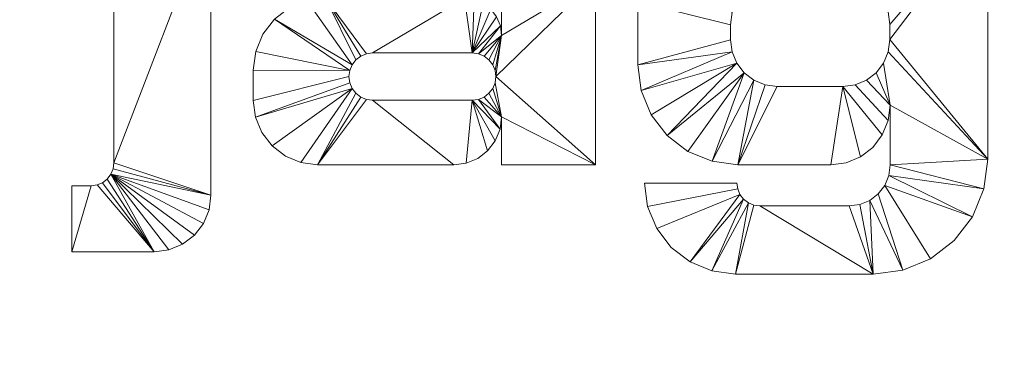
# Model space of a CAD drawing. Header units: millimetres. Extents: x -450 to 450, y -230 to 0.
# Tile 3 of 7: x -120 to 50, y -173 to -115. Entities that reach past the tile are written whole.
import ezdxf

# ---------------------------------------------------------------- set-up
doc = ezdxf.new("R2010")
doc.units = ezdxf.units.MM

# ---------------------------------------------------------------- blocks, each defined once
blk = doc.blocks.new('RSen_55_ME_FB_LOD200 - fan coils_jaga - bamw0_06309022-bt-20 - wall mounted - 2 pipe_jaga_briza 22_lxhxd 900x630x230 mm-260409-3D view')
at = {"lineweight": 18}
mesh = blk.add_polyface(dxfattribs=at)
corners = [(450, 730), (-450, 730), (-450, 730, 230), (450, 730, 230)]
mesh.append_faces([[corners[k] for k in face] for face in [(3, 0, 1, 2)]])
mesh = blk.add_polyface(dxfattribs=at)
corners = [(450, 100), (450, 100, 230), (-450, 100, 230), (-450, 100)]
mesh.append_faces([[corners[k] for k in face] for face in [(2, 3, 0, 1)]])
blk = doc.blocks.new('RSen_55_GM_FB_logo - SH_jaga - standard-260147-3D view')
at = {"lineweight": 18}
mesh = blk.add_polyface(dxfattribs=at)
corners = [(-86.66, 18.85, 2), (-103.4, 18.85, 2), (-103.4, -24.69, 2), (-103.53, -25.7, 2), (-103.93, -26.65, 2), (-104.55, -27.47, 2), (-105.36, -28.09, 2), (-106.31, -28.48, 2), (-107.33, -28.62, 2), (-110.65, -28.62, 2), (-110.65, -40, 2), (-96.44, -40, 2), (-93.91, -39.67, 2), (-91.55, -38.69, 2), (-89.52, -37.14, 2), (-87.97, -35.11, 2), (-86.99, -32.75, 2), (-86.66, -30.22, 2), (-103.4, 40, 2), (-103.4, 26.71, 2), (-90.21, 26.71, 2), (-86.66, 30.26, 2), (-86.66, 40, 2), (-32.24, 18.85, 2), (-65.3, 18.85, 2), (-68.05, 18.52, 2), (-70.65, 17.55, 2), (-72.95, 16.01, 2), (-74.82, 13.96, 2), (-76.16, 11.53, 2), (-76.9, 8.86, 2), (-76.98, 6.08, 2), (-60.52, 6.08, 2), (-60.42, 6.84, 2), (-60.13, 7.55, 2), (-59.66, 8.16, 2), (-59.05, 8.63, 2), (-58.34, 8.92, 2), (-57.58, 9.02, 2), (-41.99, 9.02, 2), (-40.57, 8.84, 2), (-39.25, 8.29, 2), (-38.11, 7.42, 2), (-37.24, 6.28, 2), (-36.7, 4.96, 2), (-36.51, 3.55, 2), (-36.51, -2.7, 2), (-36.73, -1.04, 2), (-37.37, 0.51, 2), (-38.39, 1.84, 2), (-39.72, 2.86, 2), (-41.27, 3.5, 2), (-42.93, 3.72, 2), (-66.92, 3.72, 2), (-70.14, 3.3, 2), (-73.14, 2.05, 2), (-75.71, 0.08, 2), (-77.69, -2.5, 2), (-78.93, -5.5, 2), (-79.35, -8.71, 2), (-79.35, -13.91, 2), (-78.98, -16.78, 2), (-77.87, -19.46, 2), (-76.11, -21.75, 2), (-73.81, -23.52, 2), (-71.13, -24.62, 2), (-68.26, -25, 2), (-44.76, -25, 2), (-42.63, -24.72, 2), (-40.64, -23.9, 2), (-38.93, -22.58, 2), (-37.62, -20.88, 2), (-36.79, -18.89, 2), (-36.51, -16.75, 2), (-36.51, -25, 2), (-20.33, -25, 2), (-20.33, 6.94, 2), (-20.74, 10.02, 2), (-21.93, 12.9, 2), (-23.82, 15.36, 2), (-26.29, 17.25, 2), (-29.16, 18.44, 2), (-41.58, -5.73, 2), (-40.52, -5.87, 2), (-39.54, -6.28, 2), (-38.69, -6.93, 2), (-38.05, -7.77, 2), (-37.64, -8.75, 2), (-37.5, -9.81, 2), (-37.64, -10.86, 2), (-38.05, -11.85, 2), (-38.69, -12.69, 2), (-39.54, -13.34, 2), (-40.52, -13.75, 2), (-41.58, -13.89, 2), (-58.79, -13.89, 2), (-59.84, -13.75, 2), (-60.82, -13.34, 2), (-61.67, -12.69, 2), (-62.32, -11.85, 2), (-62.72, -10.86, 2), (-62.86, -9.81, 2), (-62.72, -8.75, 2), (-62.32, -7.77, 2), (-61.67, -6.93, 2), (-60.82, -6.28, 2), (-59.84, -5.87, 2), (-58.79, -5.73, 2), (22.97, 18.85, 2), (2.79, 18.85, 2), (-1.3, 18.31, 2), (-5.11, 16.73, 2), (-8.38, 14.22, 2), (-10.89, 10.96, 2), (-12.46, 7.15, 2), (-13, 3.06, 2), (-13, -7.75, 2), (-12.41, -12.21, 2), (-10.69, -16.37, 2), (-7.95, -19.95, 2), (-4.37, -22.69, 2), (-0.21, -24.41, 2), (4.25, -25, 2), (20.26, -25, 2), (22.91, -24.65, 2), (25.39, -23.63, 2), (27.51, -22, 2), (29.14, -19.87, 2), (30.17, -17.4, 2), (30.52, -14.74, 2), (30.52, -25.04, 2), (30.28, -26.86, 2), (29.57, -28.57, 2), (28.45, -30.03, 2), (26.99, -31.15, 2), (25.29, -31.86, 2), (23.46, -32.1, 2), (8.03, -32.1, 2), (7, -31.96, 2), (6.05, -31.57, 2), (5.23, -30.94, 2), (4.61, -30.12, 2), (4.21, -29.17, 2), (4.08, -28.15, 2), (-11.86, -28.15, 2), (-11.33, -32.21, 2), (-9.76, -36, 2), (-7.27, -39.25, 2), (-4.01, -41.74, 2), (-0.23, -43.31, 2), (3.84, -43.85, 2), (27.56, -43.85, 2), (32.69, -43.17, 2), (37.46, -41.2, 2), (41.56, -38.05, 2), (44.71, -33.95, 2), (46.69, -29.17, 2), (47.36, -24.05, 2), (47.36, 18.85, 2), (30.52, 18.85, 2), (30.52, 11.3, 2), (30.26, 13.25, 2), (29.51, 15.07, 2), (28.31, 16.64, 2), (26.74, 17.84, 2), (24.92, 18.59, 2), (22.07, 7.57, 2), (24.25, 7.28, 2), (26.27, 6.45, 2), (28.01, 5.11, 2), (29.34, 3.38, 2), (30.18, 1.35, 2), (30.46, -0.82, 2), (30.46, -3.42, 2), (30.19, -5.52, 2), (29.38, -7.47, 2), (28.09, -9.14, 2), (26.42, -10.43, 2), (24.47, -11.24, 2), (22.37, -11.51, 2), (11.05, -11.51, 2), (8.96, -11.24, 2), (7.01, -10.43, 2), (5.34, -9.15, 2), (4.06, -7.48, 2), (3.26, -5.54, 2), (2.98, -3.45, 2), (2.98, -0.87, 2), (3.27, 1.31, 2), (4.11, 3.35, 2), (5.45, 5.1, 2), (7.2, 6.44, 2), (9.24, 7.28, 2), (11.42, 7.57, 2), (101.73, 18.85, 2), (68.67, 18.85, 2), (65.92, 18.52, 2), (63.32, 17.55, 2), (61.02, 16.01, 2), (59.14, 13.96, 2), (57.8, 11.53, 2), (57.07, 8.86, 2), (56.99, 6.08, 2), (73.45, 6.08, 2), (73.55, 6.84, 2), (73.84, 7.55, 2), (74.31, 8.16, 2), (74.91, 8.63, 2), (75.62, 8.92, 2), (76.38, 9.02, 2), (91.98, 9.02, 2), (93.4, 8.84, 2), (94.72, 8.29, 2), (95.85, 7.42, 2), (96.72, 6.28, 2), (97.27, 4.96, 2), (97.46, 3.55, 2), (97.46, -2.7, 2), (97.24, -1.04, 2), (96.6, 0.51, 2), (95.58, 1.84, 2), (94.25, 2.86, 2), (92.7, 3.5, 2), (91.04, 3.72, 2), (67.05, 3.72, 2), (63.83, 3.3, 2), (60.83, 2.05, 2), (58.26, 0.08, 2), (56.28, -2.5, 2), (55.04, -5.5, 2), (54.61, -8.71, 2), (54.61, -13.91, 2), (54.99, -16.78, 2), (56.1, -19.46, 2), (57.86, -21.75, 2), (60.16, -23.52, 2), (62.83, -24.62, 2), (65.7, -25, 2), (89.21, -25, 2), (91.34, -24.72, 2), (93.33, -23.9, 2), (95.04, -22.58, 2), (96.35, -20.88, 2), (97.18, -18.89, 2), (97.46, -16.75, 2), (97.46, -25, 2), (113.63, -25, 2), (113.63, 6.94, 2), (113.23, 10.02, 2), (112.04, 12.9, 2), (110.15, 15.36, 2), (107.68, 17.25, 2), (104.81, 18.44, 2), (92.39, -5.73, 2), (93.45, -5.87, 2), (94.43, -6.28, 2), (95.27, -6.93, 2), (95.92, -7.77, 2), (96.33, -8.75, 2), (96.47, -9.81, 2), (96.33, -10.86, 2), (95.92, -11.85, 2), (95.27, -12.69, 2), (94.43, -13.34, 2), (93.45, -13.75, 2), (92.39, -13.89, 2), (75.18, -13.89, 2), (74.13, -13.75, 2), (73.14, -13.34, 2), (72.3, -12.69, 2), (71.65, -11.85, 2), (71.24, -10.86, 2), (71.11, -9.81, 2), (71.24, -8.75, 2), (71.65, -7.77, 2), (72.3, -6.93, 2), (73.14, -6.28, 2), (74.13, -5.87, 2), (75.18, -5.73, 2)]
mesh.append_faces([[corners[k] for k in face] for face in [(2, 17, 0, 1), (160, 158, 159), (246, 244, 245)]], dxfattribs={"vtx0": -1})
mesh.append_faces([[corners[k] for k in face] for face in [(6, 11, 5), (5, 11, 4), (42, 23, 41), (85, 46, 84), (92, 73, 91), (105, 53, 104), (103, 56, 102), (172, 158, 171), (165, 166, 164), (170, 160, 169), (168, 160, 167), (163, 167, 162), (192, 109, 191), (181, 122, 180), (121, 183, 120), (213, 194, 212), (256, 217, 255), (263, 244, 262), (276, 224, 275), (274, 227, 273)]], dxfattribs={"vtx0": -1, "vtx1": -1})
mesh.append_faces([[corners[k] for k in face] for face in [(76, 46, 88, 75), (259, 247, 217, 258)]], dxfattribs={"vtx0": -1, "vtx1": -1, "vtx2": -1})
mesh.append_faces([[corners[k] for k in face] for face in [(11, 6, 7), (43, 81, 23, 42), (82, 51, 52, 107), (46, 87, 88), (73, 90, 91), (46, 86, 87), (73, 92, 93), (46, 85, 86), (24, 36, 37), (53, 106, 107, 52), (53, 105, 106), (66, 98, 99, 65), (66, 96, 97), (158, 172, 173, 157), (157, 173, 174), (167, 163, 164, 166), (166, 165, 108, 193), (160, 168, 169), (130, 156, 157, 129), (178, 128, 129, 177), (156, 130, 131, 155), (133, 152, 153, 132), (152, 133, 134), (151, 136, 137), (109, 192, 193, 108), (111, 189, 190, 110), (122, 181, 182), (114, 188, 189, 113), (115, 187, 188, 114), (117, 184, 185, 116), (180, 122, 123, 179), (146, 141, 142, 145), (214, 252, 194, 213), (253, 222, 223, 278), (244, 261, 262), (217, 257, 258), (244, 263, 264), (217, 256, 257), (195, 207, 208), (224, 277, 278, 223), (224, 276, 277), (237, 269, 270, 236), (237, 267, 268)]], dxfattribs={"vtx0": -1, "vtx2": -1})
mesh.append_faces([[corners[k] for k in face] for face in [(160, 170, 171, 158)]], dxfattribs={"vtx0": -1, "vtx2": -1, "vtx3": -1})
mesh.append_faces([[corners[k] for k in face] for face in [(43, 79, 80, 81), (82, 47, 48, 49), (94, 68, 69, 70), (34, 25, 26, 27), (33, 28, 29, 30), (103, 54, 55, 56), (102, 56, 57, 58), (167, 160, 161, 162), (214, 250, 251, 252), (253, 218, 219, 220), (265, 239, 240, 241), (205, 196, 197, 198), (204, 199, 200, 201), (274, 225, 226, 227), (273, 227, 228, 229)]], dxfattribs={"vtx0": -1, "vtx3": -1})
mesh.append_faces([[corners[k] for k in face] for face in [(74, 75, 73), (32, 33, 30, 31), (203, 204, 201, 202)]], dxfattribs={"vtx1": -1})
mesh.append_faces([[corners[k] for k in face] for face in [(16, 17, 4, 15), (14, 15, 4, 13), (12, 13, 4, 11), (2, 3, 17), (3, 4, 17), (45, 46, 76), (77, 78, 44), (40, 41, 23), (50, 51, 82, 49), (89, 90, 73), (71, 72, 94, 70), (82, 83, 47), (37, 38, 24), (35, 36, 24), (38, 39, 24), (97, 98, 66), (64, 65, 99, 63), (62, 63, 99, 61), (99, 100, 61), (58, 59, 102), (176, 177, 129), (175, 176, 129), (154, 155, 132, 153), (131, 132, 155), (126, 127, 179, 125), (124, 125, 179, 123), (135, 136, 151), (112, 113, 189, 111), (185, 186, 116), (138, 139, 150), (118, 119, 184, 117), (147, 148, 141, 146), (216, 217, 247), (248, 249, 215), (211, 212, 194), (221, 222, 253, 220), (259, 260, 244), (260, 261, 244), (242, 243, 265, 241), (253, 254, 218), (208, 209, 195), (206, 207, 195), (209, 210, 195), (268, 269, 237), (235, 236, 270, 234), (233, 234, 270, 232), (270, 271, 232), (229, 230, 273)]], dxfattribs={"vtx1": -1, "vtx2": -1})
mesh.append_faces([[corners[k] for k in face] for face in [(88, 89, 73, 75), (174, 175, 129, 157), (246, 247, 259, 244)]], dxfattribs={"vtx1": -1, "vtx2": -1, "vtx3": -1})
mesh.append_faces([[corners[k] for k in face] for face in [(10, 11, 7, 8), (43, 44, 78, 79), (76, 77, 44, 45), (39, 40, 23, 24), (46, 47, 83, 84), (72, 73, 93, 94), (67, 68, 94, 95), (24, 25, 34, 35), (33, 34, 27, 28), (53, 54, 103, 104), (66, 67, 95, 96), (59, 60, 101, 102), (100, 101, 60, 61), (178, 179, 127, 128), (151, 152, 134, 135), (190, 191, 109, 110), (183, 184, 119, 120), (182, 183, 121, 122), (186, 187, 115, 116), (137, 138, 150, 151), (139, 140, 149, 150), (140, 141, 148, 149), (214, 215, 249, 250), (247, 248, 215, 216), (210, 211, 194, 195), (217, 218, 254, 255), (243, 244, 264, 265), (238, 239, 265, 266), (195, 196, 205, 206), (204, 205, 198, 199), (224, 225, 274, 275), (237, 238, 266, 267), (230, 231, 272, 273), (271, 272, 231, 232)]], dxfattribs={"vtx1": -1, "vtx3": -1})
mesh.append_faces([[corners[k] for k in face] for face in [(8, 9, 10), (21, 22, 18), (143, 144, 145, 142)]], dxfattribs={"vtx2": -1})
mesh.append_faces([[corners[k] for k in face] for face in [(18, 19, 20, 21)]], dxfattribs={"vtx3": -1})
mesh = blk.add_polyface(dxfattribs=at)
corners = [(-86.66, 18.85), (-86.66, -30.22), (-86.99, -32.75), (-87.97, -35.11), (-89.52, -37.14), (-91.55, -38.69), (-93.91, -39.67), (-96.44, -40), (-110.65, -40), (-110.65, -28.62), (-107.33, -28.62), (-106.31, -28.48), (-105.36, -28.09), (-104.55, -27.47), (-103.93, -26.65), (-103.53, -25.7), (-103.4, -24.69), (-103.4, 18.85), (-103.4, 40), (-86.66, 40), (-86.66, 30.26), (-90.21, 26.71), (-103.4, 26.71), (-32.24, 18.85), (-29.16, 18.44), (-26.29, 17.25), (-23.82, 15.36), (-21.93, 12.9), (-20.74, 10.02), (-20.33, 6.94), (-20.33, -25), (-36.51, -25), (-36.51, -16.75), (-36.79, -18.89), (-37.62, -20.88), (-38.93, -22.58), (-40.64, -23.9), (-42.63, -24.72), (-44.76, -25), (-68.26, -25), (-71.13, -24.62), (-73.81, -23.52), (-76.11, -21.75), (-77.87, -19.46), (-78.98, -16.78), (-79.35, -13.91), (-79.35, -8.71), (-78.93, -5.5), (-77.69, -2.5), (-75.71, 0.08), (-73.14, 2.05), (-70.14, 3.3), (-66.92, 3.72), (-42.93, 3.72), (-41.27, 3.5), (-39.72, 2.86), (-38.39, 1.84), (-37.37, 0.51), (-36.73, -1.04), (-36.51, -2.7), (-36.51, 3.55), (-36.7, 4.96), (-37.24, 6.28), (-38.11, 7.42), (-39.25, 8.29), (-40.57, 8.84), (-41.99, 9.02), (-57.58, 9.02), (-58.34, 8.92), (-59.05, 8.63), (-59.66, 8.16), (-60.13, 7.55), (-60.42, 6.84), (-60.52, 6.08), (-76.98, 6.08), (-76.9, 8.86), (-76.16, 11.53), (-74.82, 13.96), (-72.95, 16.01), (-70.65, 17.55), (-68.05, 18.52), (-65.3, 18.85), (-41.58, -5.73), (-58.79, -5.73), (-59.84, -5.87), (-60.82, -6.28), (-61.67, -6.93), (-62.32, -7.77), (-62.72, -8.75), (-62.86, -9.81), (-62.72, -10.86), (-62.32, -11.85), (-61.67, -12.69), (-60.82, -13.34), (-59.84, -13.75), (-58.79, -13.89), (-41.58, -13.89), (-40.52, -13.75), (-39.54, -13.34), (-38.69, -12.69), (-38.05, -11.85), (-37.64, -10.86), (-37.5, -9.81), (-37.64, -8.75), (-38.05, -7.77), (-38.69, -6.93), (-39.54, -6.28), (-40.52, -5.87), (22.97, 18.85), (24.92, 18.59), (26.74, 17.84), (28.31, 16.64), (29.51, 15.07), (30.26, 13.25), (30.52, 11.3), (30.52, 18.85), (47.36, 18.85), (47.36, -24.05), (46.69, -29.17), (44.71, -33.95), (41.56, -38.05), (37.46, -41.2), (32.69, -43.17), (27.56, -43.85), (3.84, -43.85), (-0.23, -43.31), (-4.01, -41.74), (-7.27, -39.25), (-9.76, -36), (-11.33, -32.21), (-11.86, -28.15), (4.08, -28.15), (4.21, -29.17), (4.61, -30.12), (5.23, -30.94), (6.05, -31.57), (7, -31.96), (8.03, -32.1), (23.46, -32.1), (25.29, -31.86), (26.99, -31.15), (28.45, -30.03), (29.57, -28.57), (30.28, -26.86), (30.52, -25.04), (30.52, -14.74), (30.17, -17.4), (29.14, -19.87), (27.51, -22), (25.39, -23.63), (22.91, -24.65), (20.26, -25), (4.25, -25), (-0.21, -24.41), (-4.37, -22.69), (-7.95, -19.95), (-10.69, -16.37), (-12.41, -12.21), (-13, -7.75), (-13, 3.06), (-12.46, 7.15), (-10.89, 10.96), (-8.38, 14.22), (-5.11, 16.73), (-1.3, 18.31), (2.79, 18.85), (22.07, 7.57), (11.42, 7.57), (9.24, 7.28), (7.2, 6.44), (5.45, 5.1), (4.11, 3.35), (3.27, 1.31), (2.98, -0.87), (2.98, -3.45), (3.26, -5.54), (4.06, -7.48), (5.34, -9.15), (7.01, -10.43), (8.96, -11.24), (11.05, -11.51), (22.37, -11.51), (24.47, -11.24), (26.42, -10.43), (28.09, -9.14), (29.38, -7.47), (30.19, -5.52), (30.46, -3.42), (30.46, -0.82), (30.18, 1.35), (29.34, 3.38), (28.01, 5.11), (26.27, 6.45), (24.25, 7.28), (101.73, 18.85), (104.81, 18.44), (107.68, 17.25), (110.15, 15.36), (112.04, 12.9), (113.23, 10.02), (113.63, 6.94), (113.63, -25), (97.46, -25), (97.46, -16.75), (97.18, -18.89), (96.35, -20.88), (95.04, -22.58), (93.33, -23.9), (91.34, -24.72), (89.21, -25), (65.7, -25), (62.83, -24.62), (60.16, -23.52), (57.86, -21.75), (56.1, -19.46), (54.99, -16.78), (54.61, -13.91), (54.61, -8.71), (55.04, -5.5), (56.28, -2.5), (58.26, 0.08), (60.83, 2.05), (63.83, 3.3), (67.05, 3.72), (91.04, 3.72), (92.7, 3.5), (94.25, 2.86), (95.58, 1.84), (96.6, 0.51), (97.24, -1.04), (97.46, -2.7), (97.46, 3.55), (97.27, 4.96), (96.72, 6.28), (95.85, 7.42), (94.72, 8.29), (93.4, 8.84), (91.98, 9.02), (76.38, 9.02), (75.62, 8.92), (74.91, 8.63), (74.31, 8.16), (73.84, 7.55), (73.55, 6.84), (73.45, 6.08), (56.99, 6.08), (57.07, 8.86), (57.8, 11.53), (59.14, 13.96), (61.02, 16.01), (63.32, 17.55), (65.92, 18.52), (68.67, 18.85), (92.39, -5.73), (75.18, -5.73), (74.13, -5.87), (73.14, -6.28), (72.3, -6.93), (71.65, -7.77), (71.24, -8.75), (71.11, -9.81), (71.24, -10.86), (71.65, -11.85), (72.3, -12.69), (73.14, -13.34), (74.13, -13.75), (75.18, -13.89), (92.39, -13.89), (93.45, -13.75), (94.43, -13.34), (95.27, -12.69), (95.92, -11.85), (96.33, -10.86), (96.47, -9.81), (96.33, -8.75), (95.92, -7.77), (95.27, -6.93), (94.43, -6.28), (93.45, -5.87)]
mesh.append_faces([[corners[k] for k in face] for face in [(20, 18, 19)]], dxfattribs={"vtx0": -1})
mesh.append_faces([[corners[k] for k in face] for face in [(12, 7, 11), (70, 81, 69), (91, 44, 90), (88, 49, 87), (86, 52, 85), (65, 23, 64), (60, 29, 59), (107, 59, 106), (105, 59, 104), (106, 59, 105), (170, 165, 169), (180, 152, 179), (189, 116, 188), (140, 123, 139), (138, 123, 137), (241, 252, 240), (218, 259, 217), (259, 220, 258), (257, 223, 256), (236, 194, 235), (278, 230, 277), (276, 230, 275)]], dxfattribs={"vtx0": -1, "vtx1": -1})
mesh.append_faces([[corners[k] for k in face] for face in [(59, 29, 102, 103), (114, 116, 189, 190), (230, 200, 273, 274)]], dxfattribs={"vtx0": -1, "vtx1": -1, "vtx3": -1})
mesh.append_faces([[corners[k] for k in face] for face in [(7, 12, 13), (1, 15, 16, 0), (11, 7, 8, 10), (7, 13, 14, 6), (72, 77, 78, 71), (71, 80, 81, 70), (87, 51, 52, 86), (89, 45, 46, 88), (90, 44, 45, 89), (39, 94, 95, 38), (88, 46, 47), (52, 84, 85), (29, 60, 61, 28), (96, 37, 38, 95), (59, 103, 104), (32, 100, 101), (102, 29, 30), (171, 162, 163, 170), (174, 158, 159, 173), (158, 174, 175, 157), (153, 177, 178), (157, 175, 176, 156), (126, 133, 134), (124, 136, 137, 123), (110, 193, 166, 109), (114, 192, 193, 113), (114, 190, 191), (117, 186, 187, 116), (193, 112, 113), (147, 181, 182, 146), (118, 143, 144, 117), (119, 142, 143, 118), (243, 248, 249, 242), (242, 251, 252, 241), (258, 222, 223, 257), (260, 216, 217, 259), (261, 215, 216, 260), (210, 265, 266, 209), (223, 255, 256), (200, 231, 232, 199), (200, 230, 231), (267, 208, 209, 266), (230, 274, 275), (203, 270, 271), (273, 200, 201)]], dxfattribs={"vtx0": -1, "vtx2": -1})
mesh.append_faces([[corners[k] for k in face] for face in [(32, 101, 102, 30), (145, 185, 186, 117), (203, 272, 273, 201)]], dxfattribs={"vtx0": -1, "vtx2": -1, "vtx3": -1})
mesh.append_faces([[corners[k] for k in face] for face in [(14, 2, 3, 4), (14, 4, 5, 6), (88, 47, 48, 49), (87, 49, 50, 51), (71, 78, 79, 80), (82, 53, 54, 55), (82, 55, 56, 57), (171, 160, 161, 162), (170, 163, 164, 165), (133, 126, 127, 128), (193, 110, 111, 112), (181, 149, 150, 151), (259, 218, 219, 220), (258, 220, 221, 222), (242, 249, 250, 251), (253, 224, 225, 226), (253, 226, 227, 228)]], dxfattribs={"vtx0": -1, "vtx3": -1})
mesh.append_faces([[corners[k] for k in face] for face in [(31, 32, 30), (202, 203, 201)]], dxfattribs={"vtx1": -1})
mesh.append_faces([[corners[k] for k in face] for face in [(76, 77, 72, 75), (68, 69, 81), (67, 68, 81), (43, 44, 91, 42), (41, 42, 91, 40), (93, 94, 39), (92, 93, 39), (65, 66, 23), (63, 64, 23), (62, 63, 23), (24, 25, 62, 23), (26, 27, 62, 25), (57, 58, 82), (36, 37, 96, 35), (34, 35, 96), (98, 99, 32), (99, 100, 32), (82, 83, 53), (168, 169, 165), (171, 172, 160), (154, 155, 177, 153), (183, 184, 145), (191, 192, 114), (187, 188, 116), (184, 185, 145), (148, 149, 181, 147), (138, 139, 123), (144, 145, 117), (120, 121, 142, 119), (247, 248, 243, 246), (239, 240, 252), (238, 239, 252), (214, 215, 262, 213), (212, 213, 262, 211), (261, 262, 215), (264, 265, 210), (263, 264, 210), (236, 237, 194), (234, 235, 194), (233, 234, 194), (195, 196, 233, 194), (197, 198, 233, 196), (228, 229, 253), (276, 277, 230), (207, 208, 267, 206), (205, 206, 267), (271, 272, 203), (269, 270, 203), (253, 254, 224)]], dxfattribs={"vtx1": -1, "vtx2": -1})
mesh.append_faces([[corners[k] for k in face] for face in [(14, 15, 1, 2), (66, 67, 81, 23), (39, 40, 91, 92), (83, 84, 52, 53), (61, 62, 27, 28), (58, 59, 107, 82), (97, 98, 32, 33), (96, 97, 33, 34), (159, 160, 172, 173), (167, 168, 165, 108), (176, 177, 155, 156), (178, 179, 152, 153), (125, 126, 134, 135), (128, 129, 132, 133), (151, 152, 180, 181), (124, 125, 135, 136), (108, 109, 166, 167), (122, 123, 140, 141), (182, 183, 145, 146), (121, 122, 141, 142), (237, 238, 252, 194), (210, 211, 262, 263), (254, 255, 223, 224), (232, 233, 198, 199), (229, 230, 278, 253), (268, 269, 203, 204), (267, 268, 204, 205)]], dxfattribs={"vtx1": -1, "vtx3": -1})
mesh.append_faces([[corners[k] for k in face] for face in [(8, 9, 10), (16, 17, 0), (21, 22, 18, 20), (73, 74, 75, 72), (114, 115, 116), (244, 245, 246, 243)]], dxfattribs={"vtx2": -1})
mesh.append_faces([[corners[k] for k in face] for face in [(129, 130, 131, 132)]], dxfattribs={"vtx3": -1})
mesh = blk.add_polyface(dxfattribs=at)
corners = [(-103.4, -24.69, 2), (-103.4, 18.85, 2), (-103.4, 18.85), (-103.4, -24.69)]
mesh.append_faces([[corners[k] for k in face] for face in [(3, 0, 1, 2)]])
mesh = blk.add_polyface(dxfattribs=at)
corners = [(-86.66, 18.85, 2), (-86.66, -30.22, 2), (-86.66, -30.22), (-86.66, 18.85)]
mesh.append_faces([[corners[k] for k in face] for face in [(0, 1, 2, 3)]])
mesh = blk.add_polyface(dxfattribs=at)
corners = [(47.36, 18.85, 2), (47.36, -24.05, 2), (47.36, -24.05), (47.36, 18.85)]
mesh.append_faces([[corners[k] for k in face] for face in [(0, 1, 2, 3)]])
mesh = blk.add_polyface(dxfattribs=at)
corners = [(-20.33, 6.94, 2), (-20.33, -25, 2), (-20.33, -25), (-20.33, 6.94)]
mesh.append_faces([[corners[k] for k in face] for face in [(3, 0, 1, 2)]])
mesh = blk.add_polyface(dxfattribs=at)
corners = [(11.42, 7.57, 2), (9.24, 7.28, 2), (7.2, 6.44, 2), (5.45, 5.1, 2), (4.11, 3.35, 2), (3.27, 1.31, 2), (2.98, -0.87, 2), (2.98, -0.87), (3.27, 1.31), (4.11, 3.35), (5.45, 5.1), (7.2, 6.44), (9.24, 7.28), (11.42, 7.57)]
mesh.append_faces([[corners[k] for k in face] for face in [(0, 1, 12, 13)]], dxfattribs={"vtx1": -1})
mesh.append_faces([[corners[k] for k in face] for face in [(4, 5, 8, 9), (9, 10, 3, 4), (1, 2, 11, 12), (10, 11, 2, 3)]], dxfattribs={"vtx1": -1, "vtx3": -1})
mesh.append_faces([[corners[k] for k in face] for face in [(5, 6, 7, 8)]], dxfattribs={"vtx3": -1})
mesh = blk.add_polyface(dxfattribs=at)
corners = [(30.46, -0.82, 2), (30.18, 1.35, 2), (29.34, 3.38, 2), (28.01, 5.11, 2), (26.27, 6.45, 2), (24.25, 7.28, 2), (22.07, 7.57, 2), (22.07, 7.57), (24.25, 7.28), (26.27, 6.45), (28.01, 5.11), (29.34, 3.38), (30.18, 1.35), (30.46, -0.82)]
mesh.append_faces([[corners[k] for k in face] for face in [(0, 1, 12, 13)]], dxfattribs={"vtx1": -1})
mesh.append_faces([[corners[k] for k in face] for face in [(4, 5, 8, 9), (9, 10, 3, 4), (1, 2, 11, 12), (10, 11, 2, 3)]], dxfattribs={"vtx1": -1, "vtx3": -1})
mesh.append_faces([[corners[k] for k in face] for face in [(5, 6, 7, 8)]], dxfattribs={"vtx3": -1})
mesh = blk.add_polyface(dxfattribs=at)
corners = [(-79.35, -8.71, 2), (-78.93, -5.5, 2), (-77.69, -2.5, 2), (-75.71, 0.08, 2), (-73.14, 2.05, 2), (-70.14, 3.3, 2), (-66.92, 3.72, 2), (-66.92, 3.72), (-70.14, 3.3), (-73.14, 2.05), (-75.71, 0.08), (-77.69, -2.5), (-78.93, -5.5), (-79.35, -8.71)]
mesh.append_faces([[corners[k] for k in face] for face in [(7, 8, 5, 6), (0, 1, 12, 13)]], dxfattribs={"vtx1": -1})
mesh.append_faces([[corners[k] for k in face] for face in [(8, 9, 4, 5), (3, 4, 9, 10), (10, 11, 2, 3), (11, 12, 1, 2)]], dxfattribs={"vtx1": -1, "vtx3": -1})
mesh = blk.add_polyface(dxfattribs=at)
corners = [(-42.93, 3.72, 2), (-41.27, 3.5, 2), (-39.72, 2.86, 2), (-38.39, 1.84, 2), (-37.37, 0.51, 2), (-36.73, -1.04, 2), (-36.51, -2.7, 2), (-36.51, -2.7), (-36.73, -1.04), (-37.37, 0.51), (-38.39, 1.84), (-39.72, 2.86), (-41.27, 3.5), (-42.93, 3.72)]
mesh.append_faces([[corners[k] for k in face] for face in [(7, 8, 5, 6), (0, 1, 12, 13)]], dxfattribs={"vtx1": -1})
mesh.append_faces([[corners[k] for k in face] for face in [(8, 9, 4, 5), (3, 4, 9, 10), (10, 11, 2, 3), (11, 12, 1, 2)]], dxfattribs={"vtx1": -1, "vtx3": -1})
mesh = blk.add_polyface(dxfattribs=at)
corners = [(-36.51, -2.7, 2), (-36.51, 3.55, 2), (-36.51, 3.55), (-36.51, -2.7)]
mesh.append_faces([[corners[k] for k in face] for face in [(0, 1, 2, 3)]])
mesh = blk.add_polyface(dxfattribs=at)
corners = [(-13, -7.75, 2), (-13, 3.06, 2), (-13, 3.06), (-13, -7.75)]
mesh.append_faces([[corners[k] for k in face] for face in [(3, 0, 1, 2)]])
mesh = blk.add_polyface(dxfattribs=at)
corners = [(2.98, -0.87, 2), (2.98, -3.45, 2), (2.98, -3.45), (2.98, -0.87)]
mesh.append_faces([[corners[k] for k in face] for face in [(3, 0, 1, 2)]])
mesh = blk.add_polyface(dxfattribs=at)
corners = [(30.46, -3.42, 2), (30.46, -0.82, 2), (30.46, -0.82), (30.46, -3.42)]
mesh.append_faces([[corners[k] for k in face] for face in [(0, 1, 2, 3)]])
mesh = blk.add_polyface(dxfattribs=at)
corners = [(2.98, -3.45, 2), (3.26, -5.54, 2), (4.06, -7.48, 2), (5.34, -9.15, 2), (7.01, -10.43, 2), (8.96, -11.24, 2), (11.05, -11.51, 2), (11.05, -11.51), (8.96, -11.24), (7.01, -10.43), (5.34, -9.15), (4.06, -7.48), (3.26, -5.54), (2.98, -3.45)]
mesh.append_faces([[corners[k] for k in face] for face in [(0, 1, 12, 13)]], dxfattribs={"vtx1": -1})
mesh.append_faces([[corners[k] for k in face] for face in [(4, 5, 8, 9), (9, 10, 3, 4), (1, 2, 11, 12), (10, 11, 2, 3)]], dxfattribs={"vtx1": -1, "vtx3": -1})
mesh.append_faces([[corners[k] for k in face] for face in [(5, 6, 7, 8)]], dxfattribs={"vtx3": -1})
mesh = blk.add_polyface(dxfattribs=at)
corners = [(22.37, -11.51, 2), (24.47, -11.24, 2), (26.42, -10.43, 2), (28.09, -9.14, 2), (29.38, -7.47, 2), (30.19, -5.52, 2), (30.46, -3.42, 2), (30.46, -3.42), (30.19, -5.52), (29.38, -7.47), (28.09, -9.14), (26.42, -10.43), (24.47, -11.24), (22.37, -11.51)]
mesh.append_faces([[corners[k] for k in face] for face in [(0, 1, 12, 13)]], dxfattribs={"vtx1": -1})
mesh.append_faces([[corners[k] for k in face] for face in [(4, 5, 8, 9), (9, 10, 3, 4), (1, 2, 11, 12), (10, 11, 2, 3)]], dxfattribs={"vtx1": -1, "vtx3": -1})
mesh.append_faces([[corners[k] for k in face] for face in [(5, 6, 7, 8)]], dxfattribs={"vtx3": -1})
mesh = blk.add_polyface(dxfattribs=at)
corners = [(-58.79, -5.73, 2), (-59.84, -5.87, 2), (-60.82, -6.28, 2), (-61.67, -6.93, 2), (-62.32, -7.77, 2), (-62.72, -8.75, 2), (-62.86, -9.81, 2), (-62.72, -10.86, 2), (-62.32, -11.85, 2), (-61.67, -12.69, 2), (-60.82, -13.34, 2), (-59.84, -13.75, 2), (-58.79, -13.89, 2), (-58.79, -13.89), (-59.84, -13.75), (-60.82, -13.34), (-61.67, -12.69), (-62.32, -11.85), (-62.72, -10.86), (-62.86, -9.81), (-62.72, -8.75), (-62.32, -7.77), (-61.67, -6.93), (-60.82, -6.28), (-59.84, -5.87), (-58.79, -5.73)]
mesh.append_faces([[corners[k] for k in face] for face in [(0, 1, 24, 25)]], dxfattribs={"vtx1": -1})
mesh.append_faces([[corners[k] for k in face] for face in [(10, 11, 14, 15), (8, 9, 16, 17), (9, 10, 15, 16), (7, 8, 17, 18), (18, 19, 6, 7), (4, 5, 20, 21), (3, 4, 21, 22), (1, 2, 23, 24), (2, 3, 22, 23), (19, 20, 5, 6)]], dxfattribs={"vtx1": -1, "vtx3": -1})
mesh.append_faces([[corners[k] for k in face] for face in [(11, 12, 13, 14)]], dxfattribs={"vtx3": -1})
mesh = blk.add_polyface(dxfattribs=at)
corners = [(-41.58, -5.73, 2), (-58.79, -5.73, 2), (-58.79, -5.73), (-41.58, -5.73)]
mesh.append_faces([[corners[k] for k in face] for face in [(3, 0, 1, 2)]])
mesh = blk.add_polyface(dxfattribs=at)
corners = [(-41.58, -13.89, 2), (-40.52, -13.75, 2), (-39.54, -13.34, 2), (-38.69, -12.69, 2), (-38.05, -11.85, 2), (-37.64, -10.86, 2), (-37.5, -9.81, 2), (-37.64, -8.75, 2), (-38.05, -7.77, 2), (-38.69, -6.93, 2), (-39.54, -6.28, 2), (-40.52, -5.87, 2), (-41.58, -5.73, 2), (-41.58, -5.73), (-40.52, -5.87), (-39.54, -6.28), (-38.69, -6.93), (-38.05, -7.77), (-37.64, -8.75), (-37.5, -9.81), (-37.64, -10.86), (-38.05, -11.85), (-38.69, -12.69), (-39.54, -13.34), (-40.52, -13.75), (-41.58, -13.89)]
mesh.append_faces([[corners[k] for k in face] for face in [(0, 1, 24, 25)]], dxfattribs={"vtx1": -1})
mesh.append_faces([[corners[k] for k in face] for face in [(10, 11, 14, 15), (8, 9, 16, 17), (9, 10, 15, 16), (7, 8, 17, 18), (18, 19, 6, 7), (4, 5, 20, 21), (3, 4, 21, 22), (1, 2, 23, 24), (2, 3, 22, 23), (19, 20, 5, 6)]], dxfattribs={"vtx1": -1, "vtx3": -1})
mesh.append_faces([[corners[k] for k in face] for face in [(11, 12, 13, 14)]], dxfattribs={"vtx3": -1})
mesh = blk.add_polyface(dxfattribs=at)
corners = [(4.25, -25, 2), (-0.21, -24.41, 2), (-4.37, -22.69, 2), (-7.95, -19.95, 2), (-10.69, -16.37, 2), (-12.41, -12.21, 2), (-13, -7.75, 2), (-13, -7.75), (-12.41, -12.21), (-10.69, -16.37), (-7.95, -19.95), (-4.37, -22.69), (-0.21, -24.41), (4.25, -25)]
mesh.append_faces([[corners[k] for k in face] for face in [(7, 8, 5, 6), (0, 1, 12, 13)]], dxfattribs={"vtx1": -1})
mesh.append_faces([[corners[k] for k in face] for face in [(8, 9, 4, 5), (3, 4, 9, 10), (10, 11, 2, 3), (11, 12, 1, 2)]], dxfattribs={"vtx1": -1, "vtx3": -1})
mesh = blk.add_polyface(dxfattribs=at)
corners = [(-79.35, -13.91, 2), (-79.35, -8.71, 2), (-79.35, -8.71), (-79.35, -13.91)]
mesh.append_faces([[corners[k] for k in face] for face in [(3, 0, 1, 2)]])
mesh = blk.add_polyface(dxfattribs=at)
corners = [(11.05, -11.51, 2), (22.37, -11.51, 2), (22.37, -11.51), (11.05, -11.51)]
mesh.append_faces([[corners[k] for k in face] for face in [(0, 1, 2, 3)]])
mesh = blk.add_polyface(dxfattribs=at)
corners = [(-68.26, -25, 2), (-71.13, -24.62, 2), (-73.81, -23.52, 2), (-76.11, -21.75, 2), (-77.87, -19.46, 2), (-78.98, -16.78, 2), (-79.35, -13.91, 2), (-79.35, -13.91), (-78.98, -16.78), (-77.87, -19.46), (-76.11, -21.75), (-73.81, -23.52), (-71.13, -24.62), (-68.26, -25)]
mesh.append_faces([[corners[k] for k in face] for face in [(7, 8, 5, 6), (0, 1, 12, 13)]], dxfattribs={"vtx1": -1})
mesh.append_faces([[corners[k] for k in face] for face in [(8, 9, 4, 5), (3, 4, 9, 10), (10, 11, 2, 3), (11, 12, 1, 2)]], dxfattribs={"vtx1": -1, "vtx3": -1})
mesh = blk.add_polyface(dxfattribs=at)
corners = [(-58.79, -13.89, 2), (-41.58, -13.89, 2), (-41.58, -13.89), (-58.79, -13.89)]
mesh.append_faces([[corners[k] for k in face] for face in [(0, 1, 2, 3)]])
mesh = blk.add_polyface(dxfattribs=at)
corners = [(30.52, -14.74, 2), (30.17, -17.4, 2), (29.14, -19.87, 2), (27.51, -22, 2), (25.39, -23.63, 2), (22.91, -24.65, 2), (20.26, -25, 2), (20.26, -25), (22.91, -24.65), (25.39, -23.63), (27.51, -22), (29.14, -19.87), (30.17, -17.4), (30.52, -14.74)]
mesh.append_faces([[corners[k] for k in face] for face in [(7, 8, 5, 6), (0, 1, 12, 13)]], dxfattribs={"vtx1": -1})
mesh.append_faces([[corners[k] for k in face] for face in [(8, 9, 4, 5), (3, 4, 9, 10), (10, 11, 2, 3), (11, 12, 1, 2)]], dxfattribs={"vtx1": -1, "vtx3": -1})
mesh = blk.add_polyface(dxfattribs=at)
corners = [(30.52, -25.04, 2), (30.52, -14.74, 2), (30.52, -14.74), (30.52, -25.04)]
mesh.append_faces([[corners[k] for k in face] for face in [(3, 0, 1, 2)]])
mesh = blk.add_polyface(dxfattribs=at)
corners = [(-36.51, -16.75, 2), (-36.79, -18.89, 2), (-37.62, -20.88, 2), (-38.93, -22.58, 2), (-40.64, -23.9, 2), (-42.63, -24.72, 2), (-44.76, -25, 2), (-44.76, -25), (-42.63, -24.72), (-40.64, -23.9), (-38.93, -22.58), (-37.62, -20.88), (-36.79, -18.89), (-36.51, -16.75)]
mesh.append_faces([[corners[k] for k in face] for face in [(7, 8, 5, 6), (0, 1, 12, 13)]], dxfattribs={"vtx1": -1})
mesh.append_faces([[corners[k] for k in face] for face in [(8, 9, 4, 5), (3, 4, 9, 10), (10, 11, 2, 3), (11, 12, 1, 2)]], dxfattribs={"vtx1": -1, "vtx3": -1})
mesh = blk.add_polyface(dxfattribs=at)
corners = [(-36.51, -25, 2), (-36.51, -16.75, 2), (-36.51, -16.75), (-36.51, -25)]
mesh.append_faces([[corners[k] for k in face] for face in [(0, 1, 2, 3)]])
mesh = blk.add_polyface(dxfattribs=at)
corners = [(-107.33, -28.62, 2), (-106.31, -28.48, 2), (-105.36, -28.09, 2), (-104.55, -27.47, 2), (-103.93, -26.65, 2), (-103.53, -25.7, 2), (-103.4, -24.69, 2), (-103.4, -24.69), (-103.53, -25.7), (-103.93, -26.65), (-104.55, -27.47), (-105.36, -28.09), (-106.31, -28.48), (-107.33, -28.62)]
mesh.append_faces([[corners[k] for k in face] for face in [(0, 1, 12, 13)]], dxfattribs={"vtx1": -1})
mesh.append_faces([[corners[k] for k in face] for face in [(4, 5, 8, 9), (9, 10, 3, 4), (1, 2, 11, 12), (10, 11, 2, 3)]], dxfattribs={"vtx1": -1, "vtx3": -1})
mesh.append_faces([[corners[k] for k in face] for face in [(5, 6, 7, 8)]], dxfattribs={"vtx3": -1})
mesh = blk.add_polyface(dxfattribs=at)
corners = [(-44.76, -25, 2), (-68.26, -25, 2), (-68.26, -25), (-44.76, -25)]
mesh.append_faces([[corners[k] for k in face] for face in [(3, 0, 1, 2)]])
mesh = blk.add_polyface(dxfattribs=at)
corners = [(-20.33, -25, 2), (-36.51, -25, 2), (-36.51, -25), (-20.33, -25)]
mesh.append_faces([[corners[k] for k in face] for face in [(0, 1, 2, 3)]])
mesh = blk.add_polyface(dxfattribs=at)
corners = [(20.26, -25, 2), (4.25, -25, 2), (4.25, -25), (20.26, -25)]
mesh.append_faces([[corners[k] for k in face] for face in [(3, 0, 1, 2)]])
mesh = blk.add_polyface(dxfattribs=at)
corners = [(23.46, -32.1, 2), (25.29, -31.86, 2), (26.99, -31.15, 2), (28.45, -30.03, 2), (29.57, -28.57, 2), (30.28, -26.86, 2), (30.52, -25.04, 2), (30.52, -25.04), (30.28, -26.86), (29.57, -28.57), (28.45, -30.03), (26.99, -31.15), (25.29, -31.86), (23.46, -32.1)]
mesh.append_faces([[corners[k] for k in face] for face in [(0, 1, 12, 13)]], dxfattribs={"vtx1": -1})
mesh.append_faces([[corners[k] for k in face] for face in [(4, 5, 8, 9), (9, 10, 3, 4), (1, 2, 11, 12), (10, 11, 2, 3)]], dxfattribs={"vtx1": -1, "vtx3": -1})
mesh.append_faces([[corners[k] for k in face] for face in [(5, 6, 7, 8)]], dxfattribs={"vtx3": -1})
mesh = blk.add_polyface(dxfattribs=at)
corners = [(47.36, -24.05, 2), (46.69, -29.17, 2), (44.71, -33.95, 2), (41.56, -38.05, 2), (37.46, -41.2, 2), (32.69, -43.17, 2), (27.56, -43.85, 2), (27.56, -43.85), (32.69, -43.17), (37.46, -41.2), (41.56, -38.05), (44.71, -33.95), (46.69, -29.17), (47.36, -24.05)]
mesh.append_faces([[corners[k] for k in face] for face in [(7, 8, 5, 6), (0, 1, 12, 13)]], dxfattribs={"vtx1": -1})
mesh.append_faces([[corners[k] for k in face] for face in [(8, 9, 4, 5), (3, 4, 9, 10), (10, 11, 2, 3), (11, 12, 1, 2)]], dxfattribs={"vtx1": -1, "vtx3": -1})
mesh = blk.add_polyface(dxfattribs=at)
corners = [(-110.65, -28.62, 2), (-107.33, -28.62, 2), (-107.33, -28.62), (-110.65, -28.62)]
mesh.append_faces([[corners[k] for k in face] for face in [(3, 0, 1, 2)]])
mesh = blk.add_polyface(dxfattribs=at)
corners = [(-110.65, -40, 2), (-110.65, -28.62, 2), (-110.65, -28.62), (-110.65, -40)]
mesh.append_faces([[corners[k] for k in face] for face in [(0, 1, 2, 3)]])
mesh = blk.add_polyface(dxfattribs=at)
corners = [(-11.86, -28.15, 2), (4.08, -28.15, 2), (4.08, -28.15), (-11.86, -28.15)]
mesh.append_faces([[corners[k] for k in face] for face in [(0, 1, 2, 3)]])
mesh = blk.add_polyface(dxfattribs=at)
corners = [(3.84, -43.85, 2), (-0.23, -43.31, 2), (-4.01, -41.74, 2), (-7.27, -39.25, 2), (-9.76, -36, 2), (-11.33, -32.21, 2), (-11.86, -28.15, 2), (-11.86, -28.15), (-11.33, -32.21), (-9.76, -36), (-7.27, -39.25), (-4.01, -41.74), (-0.23, -43.31), (3.84, -43.85)]
mesh.append_faces([[corners[k] for k in face] for face in [(7, 8, 5, 6), (0, 1, 12, 13)]], dxfattribs={"vtx1": -1})
mesh.append_faces([[corners[k] for k in face] for face in [(8, 9, 4, 5), (3, 4, 9, 10), (10, 11, 2, 3), (11, 12, 1, 2)]], dxfattribs={"vtx1": -1, "vtx3": -1})
mesh = blk.add_polyface(dxfattribs=at)
corners = [(4.08, -28.15, 2), (4.21, -29.17, 2), (4.61, -30.12, 2), (5.23, -30.94, 2), (6.05, -31.57, 2), (7, -31.96, 2), (8.03, -32.1, 2), (8.03, -32.1), (7, -31.96), (6.05, -31.57), (5.23, -30.94), (4.61, -30.12), (4.21, -29.17), (4.08, -28.15)]
mesh.append_faces([[corners[k] for k in face] for face in [(0, 1, 12, 13)]], dxfattribs={"vtx1": -1})
mesh.append_faces([[corners[k] for k in face] for face in [(4, 5, 8, 9), (9, 10, 3, 4), (1, 2, 11, 12), (10, 11, 2, 3)]], dxfattribs={"vtx1": -1, "vtx3": -1})
mesh.append_faces([[corners[k] for k in face] for face in [(5, 6, 7, 8)]], dxfattribs={"vtx3": -1})
mesh = blk.add_polyface(dxfattribs=at)
corners = [(-86.66, -30.22, 2), (-86.99, -32.75, 2), (-87.97, -35.11, 2), (-89.52, -37.14, 2), (-91.55, -38.69, 2), (-93.91, -39.67, 2), (-96.44, -40, 2), (-96.44, -40), (-93.91, -39.67), (-91.55, -38.69), (-89.52, -37.14), (-87.97, -35.11), (-86.99, -32.75), (-86.66, -30.22)]
mesh.append_faces([[corners[k] for k in face] for face in [(7, 8, 5, 6), (0, 1, 12, 13)]], dxfattribs={"vtx1": -1})
mesh.append_faces([[corners[k] for k in face] for face in [(8, 9, 4, 5), (3, 4, 9, 10), (10, 11, 2, 3), (11, 12, 1, 2)]], dxfattribs={"vtx1": -1, "vtx3": -1})
mesh = blk.add_polyface(dxfattribs=at)
corners = [(8.03, -32.1, 2), (23.46, -32.1, 2), (23.46, -32.1), (8.03, -32.1)]
mesh.append_faces([[corners[k] for k in face] for face in [(3, 0, 1, 2)]])
mesh = blk.add_polyface(dxfattribs=at)
corners = [(-96.44, -40, 2), (-110.65, -40, 2), (-110.65, -40), (-96.44, -40)]
mesh.append_faces([[corners[k] for k in face] for face in [(3, 0, 1, 2)]])
mesh = blk.add_polyface(dxfattribs=at)
corners = [(27.56, -43.85, 2), (3.84, -43.85, 2), (3.84, -43.85), (27.56, -43.85)]
mesh.append_faces([[corners[k] for k in face] for face in [(3, 0, 1, 2)]])

msp = doc.modelspace()

# ---------------------------------------------------------------- block references
at = {"lineweight": 18, "extrusion": (0, -1, 0)}
msp.add_blockref('RSen_55_ME_FB_LOD200 - fan coils_jaga - bamw0_06309022-bt-20 - wall mounted - 2 pipe_jaga_briza 22_lxhxd 900x630x230 mm-260409-3D view', (0, 0), dxfattribs=at)
at = {"lineweight": 18}
msp.add_blockref('RSen_55_GM_FB_logo - SH_jaga - standard-260147-3D view', (0, -115, 730), dxfattribs=at)

doc.saveas('drawing.dxf')
